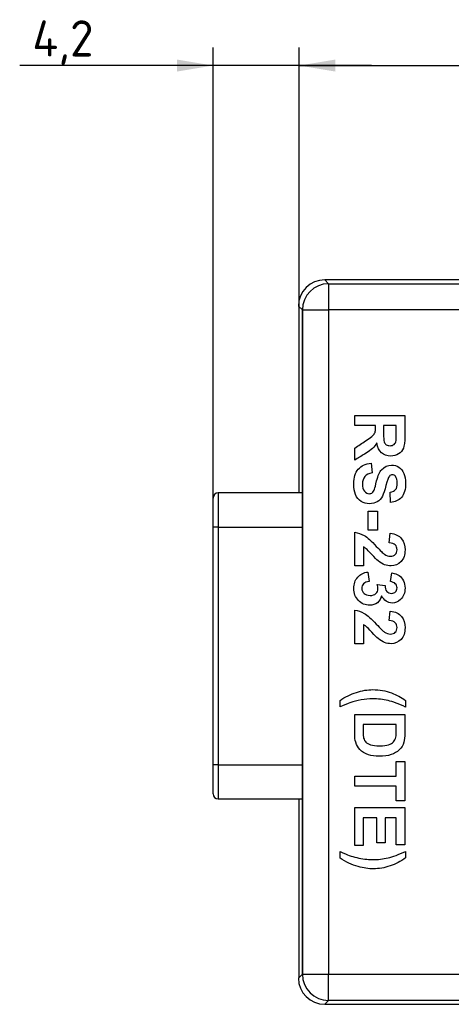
# Paper-space layout 'Layout1' of a CAD drawing. Header units: millimetres. Extents: x 41 to 475, y 33 to 379.
# Tile 10 of 16: x 190 to 232, y 191 to 286. Entities that reach past the tile are written whole.
import ezdxf
from ezdxf.enums import TextEntityAlignment as Align

# ---------------------------------------------------------------- set-up
doc = ezdxf.new("R2010")
doc.units = ezdxf.units.MM
for name, color, linetype in [('DB9-RIGHT_ANGLE', 7, 'Continuous'), ('Default', 7, 'Continuous'), ('MS-000955_SIMPLE', 7, 'Continuous'), ('MS-000956_SIMPLE', 7, 'Continuous')]:
    doc.layers.add(name, color=color, linetype=linetype)
doc.styles.add('SEACAD_Solid_Edge_ISO', font='seiso.ttf')
doc.dimstyles.new('ISO_(mm)', dxfattribs={"dimtxt": 3.5, "dimasz": 3.5, "dimexe": 1.75, "dimexo": 0, "dimgap": 0.875, "dimtad": 1, "dimdec": 1, "dimlfac": 0.5, "dimtxsty": 'SEACAD_Solid_Edge_ISO', "dimblk1": '_SE_FILLED', "dimblk2": '_SE_FILLED', "dimsah": 1, "dimcen": 1.75, "dimadec": 0, "dimazin": 0, "dimtfac": 0.5, "dimtmove": 0, "dimatfit": 3, "dimfxl": 1, "dimarcsym": 0})

# ---------------------------------------------------------------- blocks, each defined once
blk = doc.blocks.new('SE')
at = {"layer": 'DB9-RIGHT_ANGLE', "color": 7, "linetype": 'Continuous'}
for p, q in [((209.449, 240.413), (209.449, 237.111)), ((217.588, 240.413), (209.449, 240.413)), ((208.941, 237.111), (208.941, 239.905)), ((208.941, 214.101), (208.941, 237.111)), ((209.449, 237.111), (208.941, 237.111)), ((209.449, 237.111), (217.588, 237.111)), ((209.449, 237.111), (209.449, 214.101)), ((208.941, 211.307), (208.941, 214.101)), ((209.449, 214.101), (208.941, 214.101)), ((209.449, 214.101), (217.588, 214.101)), ((209.449, 214.101), (209.449, 210.799)), ((209.449, 210.799), (217.588, 210.799))]:
    blk.add_line(p, q, dxfattribs=at)
for centre, start, end in [((209.449, 239.905), 90, 180), ((209.449, 211.307), 180, 270)]:
    blk.add_arc(centre, 0.508, start, end, dxfattribs=at)
at = {"layer": 'MS-000955_SIMPLE', "color": 7, "linetype": 'Continuous'}
for p, q in [((358.436, 261.029), (219.751, 261.029)), ((219.751, 261.029), (220.128, 260.651)), ((220.128, 260.651), (358.058, 260.651)), ((220.128, 260.651), (220.128, 258.112)), ((217.211, 258.489), (217.211, 258.488)), ((217.589, 258.112), (217.211, 258.489)), ((217.211, 258.488), (217.588, 258.112)), ((217.588, 258.112), (217.588, 193.842)), ((217.589, 193.842), (217.589, 258.112)), ((217.589, 258.112), (220.128, 258.112)), ((220.128, 258.112), (220.128, 193.842)), ((358.058, 258.112), (220.128, 258.112)), ((222.658, 246.943), (222.658, 247.918)), ((222.658, 247.918), (227.504, 247.918)), ((224.68, 246.943), (222.658, 246.943)), ((226.683, 246.943), (225.453, 246.943)), ((222.658, 243.578), (222.658, 244.747)), ((224.245, 243.288), (224.332, 242.338)), ((226.119, 239.498), (226.081, 240.47)), ((223.946, 236.816), (223.946, 238.645)), ((223.946, 238.645), (224.873, 238.645)), ((224.873, 238.645), (224.873, 236.816)), ((222.658, 233.348), (222.658, 236.6)), ((224.873, 236.816), (223.946, 236.816)), ((226, 235.576), (226.09, 236.503)), ((223.521, 235.193), (223.521, 233.348)), ((223.521, 233.348), (222.658, 233.348)), ((223.942, 232.752), (224.052, 231.85)), ((226.113, 231.824), (226.254, 232.678)), ((224.841, 231.56), (225.598, 231.457)), ((222.658, 225.819), (222.658, 229.071)), ((226, 228.05), (226.09, 228.975)), ((223.521, 227.667), (223.521, 225.819)), ((223.521, 225.819), (222.658, 225.819)), ((221.234, 219.701), (221.234, 220.338)), ((227.584, 220.329), (227.584, 219.694)), ((222.658, 218.976), (227.504, 218.976)), ((226.683, 218.004), (223.479, 218.004)), ((226.683, 213.013), (226.683, 214.436)), ((226.683, 214.436), (227.504, 214.436)), ((227.504, 214.436), (227.504, 210.614)), ((222.658, 212.037), (222.658, 213.013)), ((222.658, 213.013), (226.683, 213.013)), ((226.683, 212.037), (222.658, 212.037)), ((226.683, 210.614), (226.683, 212.037)), ((227.504, 210.614), (226.683, 210.614)), ((222.658, 206.283), (222.658, 209.954)), ((222.658, 209.954), (227.504, 209.954)), ((227.504, 209.954), (227.504, 206.37)), ((224.793, 208.978), (223.479, 208.978)), ((223.479, 208.978), (223.479, 206.283)), ((224.793, 206.556), (224.793, 208.978)), ((226.683, 208.978), (225.614, 208.978)), ((225.614, 208.978), (225.614, 206.556)), ((226.683, 206.37), (226.683, 208.978)), ((223.479, 206.283), (222.658, 206.283)), ((225.614, 206.556), (224.793, 206.556)), ((227.504, 206.37), (226.683, 206.37)), ((221.234, 205.066), (221.234, 205.71)), ((227.584, 205.719), (227.584, 205.091)), ((217.211, 193.464), (217.589, 193.842)), ((217.588, 193.842), (217.211, 193.465)), ((217.211, 193.465), (217.211, 193.464)), ((217.589, 193.842), (220.128, 193.842)), ((220.128, 193.842), (358.058, 193.842)), ((220.128, 191.302), (220.128, 193.842)), ((220.128, 191.302), (219.751, 190.925)), ((219.751, 190.925), (358.436, 190.925)), ((358.058, 191.302), (220.128, 191.302))]:
    blk.add_line(p, q, dxfattribs=at)
for centre, major_axis, start_param, end_param in [((219.752, 258.488), (1.797, -1.797), 2.356347, 3.926839), ((220.128, 258.112), (-1.796, -1.796), 3.927143, 5.497635), ((219.752, 193.465), (1.797, 1.797), 2.356347, 3.926839), ((220.128, 193.842), (1.796, -1.796), 3.927143, 5.497635)]:
    blk.add_ellipse(centre, major_axis=major_axis, ratio=0.999695, start_param=start_param, end_param=end_param, dxfattribs=at)
for points, knots in [([(227.504, 247.918), (227.504, 247.236), (227.504, 246.553), (227.504, 245.87), (227.504, 245.352), (227.459, 244.978), (227.372, 244.747), (227.284, 244.512), (227.13, 244.325), (226.908, 244.183), (226.687, 244.042), (226.432, 243.974), (225.778, 243.974), (225.478, 244.08), (225.243, 244.293), (225.008, 244.505), (224.854, 244.821), (224.793, 245.243)], [0, 0, 0, 0, 0.301947, 0.301947, 0.301947, 0.469533, 0.469533, 0.469533, 0.5791, 0.5791, 0.5791, 0.694267, 0.694267, 0.841784, 0.841784, 0.841784, 1, 1, 1, 1]), ([(222.658, 244.747), (223.01, 244.98), (223.362, 245.212), (223.714, 245.445), (224.089, 245.694), (224.326, 245.867), (224.422, 245.961), (224.517, 246.052), (224.586, 246.151), (224.622, 246.254), (224.658, 246.358), (224.677, 246.521), (224.68, 246.746), (224.681, 246.812), (224.68, 246.877), (224.68, 246.943)], [0, 0, 0, 0, 0.396341, 0.396341, 0.396341, 0.670726, 0.670726, 0.670726, 0.782722, 0.782722, 0.782722, 0.938525, 0.938525, 0.938525, 1, 1, 1, 1]), ([(225.453, 246.943), (225.453, 246.703), (225.453, 246.464), (225.453, 246.225), (225.453, 245.758), (225.469, 245.468), (225.511, 245.352), (225.552, 245.237), (225.617, 245.143), (225.717, 245.078), (225.814, 245.015), (225.936, 244.978), (226.242, 244.978), (226.374, 245.024), (226.477, 245.11), (226.578, 245.196), (226.638, 245.317), (226.667, 245.478), (226.68, 245.554), (226.683, 245.79), (226.683, 246.186), (226.683, 246.438), (226.683, 246.69), (226.683, 246.943)], [0, 0, 0, 0, 0.154727, 0.154727, 0.154727, 0.343685, 0.343685, 0.343685, 0.41889, 0.41889, 0.41889, 0.501473, 0.501473, 0.593232, 0.593232, 0.593232, 0.684183, 0.684183, 0.684183, 0.836929, 0.836929, 0.836929, 1, 1, 1, 1]), ([(224.793, 245.243), (224.67, 245.03), (224.535, 244.859), (224.387, 244.721), (224.24, 244.584), (223.978, 244.399), (223.601, 244.17), (223.284, 243.978), (222.972, 243.775), (222.658, 243.578)], [0, 0, 0, 0, 0.24224, 0.24224, 0.24224, 0.59313, 0.59313, 0.59313, 1, 1, 1, 1]), ([(226.081, 240.47), (226.329, 240.512), (226.506, 240.602), (226.615, 240.738), (226.726, 240.875), (226.779, 241.082), (226.779, 241.636), (226.721, 241.855), (226.605, 242.016), (226.53, 242.12), (226.428, 242.171), (226.19, 242.171), (226.09, 242.122), (226.01, 242.026), (225.907, 241.903), (225.797, 241.607), (225.572, 240.66), (225.456, 240.313), (225.337, 240.084), (225.218, 239.857), (225.05, 239.681), (224.844, 239.553), (224.636, 239.422), (224.377, 239.359), (223.791, 239.359), (223.53, 239.437), (223.289, 239.591), (223.045, 239.747), (222.864, 239.962), (222.745, 240.245), (222.627, 240.524), (222.571, 240.876), (222.571, 241.906), (222.712, 242.377), (222.996, 242.702), (223.282, 243.031), (223.698, 243.227), (224.245, 243.288)], [0, 0, 0, 0, 0.051204, 0.051204, 0.051204, 0.106939, 0.106939, 0.163987, 0.163987, 0.163987, 0.194574, 0.194574, 0.222023, 0.222023, 0.222023, 0.308495, 0.308495, 0.394966, 0.394966, 0.394966, 0.456436, 0.456436, 0.456436, 0.528709, 0.528709, 0.593453, 0.593453, 0.593453, 0.665884, 0.665884, 0.665884, 0.753491, 0.753491, 0.881532, 0.881532, 0.881532, 1, 1, 1, 1]), ([(224.332, 242.338), (224.013, 242.283), (223.778, 242.167), (223.63, 241.993), (223.479, 241.816), (223.405, 241.581), (223.408, 241.285), (223.411, 240.97), (223.472, 240.734), (223.604, 240.573), (223.735, 240.414), (223.894, 240.335), (224.187, 240.335), (224.284, 240.367), (224.445, 240.503), (224.512, 240.618), (224.574, 240.786), (224.614, 240.898), (224.683, 241.159), (224.783, 241.565), (224.911, 242.085), (225.073, 242.451), (225.263, 242.66), (225.531, 242.955), (225.852, 243.104), (226.48, 243.104), (226.712, 243.034), (226.924, 242.895), (227.139, 242.755), (227.304, 242.557), (227.417, 242.293), (227.528, 242.033), (227.584, 241.717), (227.584, 240.741), (227.449, 240.287), (227.185, 239.981), (226.92, 239.673), (226.564, 239.514), (226.119, 239.498)], [0, 0, 0, 0, 0.067363, 0.067363, 0.067363, 0.131451, 0.131451, 0.131451, 0.194961, 0.194961, 0.194961, 0.241469, 0.241469, 0.27191, 0.27191, 0.302352, 0.302352, 0.302352, 0.370489, 0.370489, 0.370489, 0.472322, 0.472322, 0.472322, 0.566801, 0.566801, 0.627141, 0.627141, 0.627141, 0.69382, 0.69382, 0.69382, 0.77138, 0.77138, 0.898175, 0.898175, 0.898175, 1, 1, 1, 1]), ([(222.658, 236.6), (222.983, 236.564), (223.292, 236.458), (223.585, 236.284), (223.877, 236.111), (224.264, 235.759), (224.747, 235.241), (225.137, 234.823), (225.401, 234.568), (225.54, 234.475), (225.732, 234.345), (225.923, 234.281), (226.316, 234.281), (226.477, 234.336), (226.586, 234.449), (226.697, 234.563), (226.754, 234.716), (226.757, 234.912), (226.76, 235.109), (226.696, 235.263), (226.58, 235.379), (226.465, 235.494), (226.267, 235.56), (226, 235.576)], [0, 0, 0, 0, 0.153473, 0.153473, 0.153473, 0.396979, 0.396979, 0.396979, 0.568551, 0.568551, 0.568551, 0.652076, 0.652076, 0.744242, 0.744242, 0.744242, 0.823003, 0.823003, 0.823003, 0.902874, 0.902874, 0.902874, 1, 1, 1, 1]), ([(226.09, 236.503), (226.602, 236.448), (226.969, 236.275), (227.192, 235.982), (227.413, 235.689), (227.526, 235.328), (227.53, 234.89), (227.533, 234.41), (227.398, 234.033), (227.14, 233.76), (226.881, 233.484), (226.56, 233.348), (225.958, 233.348), (225.749, 233.386), (225.552, 233.463), (225.355, 233.541), (225.147, 233.666), (224.931, 233.837), (224.789, 233.949), (224.583, 234.153), (224.042, 234.739), (223.865, 234.925), (223.778, 235.006), (223.691, 235.086), (223.601, 235.144), (223.521, 235.193)], [0, 0, 0, 0, 0.155745, 0.155745, 0.155745, 0.300246, 0.300246, 0.300246, 0.452539, 0.452539, 0.452539, 0.588356, 0.588356, 0.665966, 0.665966, 0.665966, 0.756352, 0.756352, 0.756352, 0.858377, 0.858377, 0.960402, 0.960402, 0.960402, 1, 1, 1, 1]), ([(225.259, 230.456), (225.201, 230.179), (225.066, 229.957), (224.86, 229.789), (224.652, 229.62), (224.4, 229.538), (223.682, 229.538), (223.318, 229.696), (222.719, 230.314), (222.571, 230.701), (222.571, 231.599), (222.696, 231.963), (222.947, 232.249), (223.202, 232.539), (223.53, 232.707), (223.942, 232.752)], [0, 0, 0, 0, 0.123605, 0.123605, 0.123605, 0.255851, 0.255851, 0.447679, 0.447679, 0.639507, 0.639507, 0.821945, 0.821945, 0.821945, 1, 1, 1, 1]), ([(226.254, 232.678), (226.551, 232.62), (226.786, 232.53), (226.96, 232.41), (227.136, 232.29), (227.275, 232.124), (227.375, 231.911), (227.477, 231.695), (227.526, 231.457), (227.53, 231.19), (227.535, 230.736), (227.381, 230.372), (227.092, 230.095), (226.853, 229.867), (226.58, 229.757), (225.855, 229.757), (225.514, 229.989), (225.259, 230.456)], [0, 0, 0, 0, 0.136023, 0.136023, 0.136023, 0.253771, 0.253771, 0.253771, 0.386963, 0.386963, 0.386963, 0.604644, 0.604644, 0.604644, 0.768058, 0.768058, 1, 1, 1, 1]), ([(224.052, 231.85), (223.82, 231.821), (223.643, 231.744), (223.524, 231.622), (223.402, 231.496), (223.34, 231.345), (223.344, 231.168), (223.347, 230.978), (223.414, 230.817), (223.559, 230.685), (223.703, 230.554), (223.901, 230.488), (224.384, 230.488), (224.567, 230.552), (224.844, 230.804), (224.912, 230.955), (224.912, 231.254), (224.889, 231.396), (224.841, 231.56)], [0, 0, 0, 0, 0.153448, 0.153448, 0.153448, 0.284859, 0.284859, 0.284859, 0.427457, 0.427457, 0.427457, 0.589996, 0.589996, 0.744091, 0.744091, 0.898187, 0.898187, 1, 1, 1, 1]), ([(225.598, 231.457), (225.588, 231.209), (225.643, 231.019), (225.874, 230.755), (226.029, 230.691), (226.383, 230.691), (226.512, 230.739), (226.705, 230.932), (226.754, 231.058), (226.757, 231.219), (226.76, 231.377), (226.699, 231.512), (226.589, 231.622), (226.478, 231.733), (226.322, 231.802), (226.113, 231.824)], [0, 0, 0, 0, 0.17937, 0.17937, 0.358741, 0.358741, 0.513789, 0.513789, 0.668838, 0.668838, 0.668838, 0.82091, 0.82091, 0.82091, 1, 1, 1, 1]), ([(222.658, 229.071), (222.983, 229.039), (223.292, 228.933), (223.585, 228.756), (223.874, 228.581), (224.264, 228.234), (224.747, 227.716), (225.137, 227.297), (225.401, 227.039), (225.54, 226.946), (225.732, 226.816), (225.923, 226.753), (226.316, 226.753), (226.477, 226.811), (226.586, 226.923), (226.696, 227.036), (226.754, 227.188), (226.757, 227.387), (226.76, 227.58), (226.696, 227.735), (226.464, 227.967), (226.267, 228.034), (226, 228.05)], [0, 0, 0, 0, 0.153583, 0.153583, 0.153583, 0.396734, 0.396734, 0.396734, 0.568658, 0.568658, 0.568658, 0.652267, 0.652267, 0.744526, 0.744526, 0.744526, 0.823295, 0.823295, 0.823295, 0.911647, 0.911647, 1, 1, 1, 1]), ([(226.09, 228.975), (226.602, 228.92), (226.969, 228.749), (227.192, 228.456), (227.415, 228.162), (227.526, 227.799), (227.53, 227.361), (227.533, 226.882), (227.398, 226.505), (226.882, 225.957), (226.56, 225.819), (225.958, 225.819), (225.749, 225.861), (225.356, 226.015), (225.147, 226.141), (224.931, 226.308), (224.788, 226.419), (224.583, 226.624), (224.313, 226.92), (224.044, 227.215), (223.865, 227.4), (223.778, 227.477), (223.689, 227.556), (223.601, 227.619), (223.521, 227.667)], [0, 0, 0, 0, 0.155528, 0.155528, 0.155528, 0.300379, 0.300379, 0.300379, 0.445407, 0.445407, 0.590435, 0.590435, 0.673309, 0.673309, 0.756182, 0.756182, 0.756182, 0.864297, 0.864297, 0.864297, 0.960195, 0.960195, 0.960195, 1, 1, 1, 1]), ([(221.234, 220.338), (221.74, 220.677), (222.271, 220.934), (223.366, 221.288), (223.897, 221.375), (225.047, 221.375), (225.649, 221.269), (226.219, 221.05), (226.712, 220.861), (227.166, 220.622), (227.584, 220.329)], [0, 0, 0, 0, 0.238867, 0.238867, 0.477733, 0.477733, 0.771838, 0.771838, 0.771838, 1, 1, 1, 1]), ([(227.584, 219.694), (226.918, 219.997), (226.348, 220.206), (225.881, 220.319), (225.41, 220.433), (224.915, 220.49), (224.029, 220.49), (223.659, 220.458), (223.282, 220.39), (222.902, 220.322), (222.542, 220.229), (222.2, 220.113), (221.975, 220.036), (221.653, 219.897), (221.234, 219.701)], [0, 0, 0, 0, 0.27515, 0.27515, 0.27515, 0.508689, 0.508689, 0.67159, 0.67159, 0.67159, 0.840878, 0.840878, 0.840878, 1, 1, 1, 1]), ([(227.504, 218.976), (227.504, 218.383), (227.504, 217.789), (227.504, 217.196), (227.504, 216.793), (227.472, 216.487), (227.41, 216.278), (227.327, 215.991), (227.179, 215.75), (226.966, 215.547), (226.753, 215.344), (226.49, 215.193), (226.18, 215.086), (225.868, 214.979), (225.488, 214.929), (224.635, 214.929), (224.29, 214.977), (224.004, 215.077), (223.65, 215.2), (223.363, 215.37), (223.147, 215.595), (222.983, 215.766), (222.851, 215.991), (222.761, 216.281), (222.694, 216.495), (222.658, 216.783), (222.658, 217.144), (222.658, 217.755), (222.658, 218.366), (222.658, 218.976)], [0, 0, 0, 0, 0.158892, 0.158892, 0.158892, 0.24145, 0.24145, 0.24145, 0.318691, 0.318691, 0.318691, 0.400591, 0.400591, 0.400591, 0.505427, 0.505427, 0.597624, 0.597624, 0.597624, 0.687805, 0.687805, 0.687805, 0.758685, 0.758685, 0.758685, 0.836534, 0.836534, 0.836534, 1, 1, 1, 1]), ([(223.479, 218.004), (223.479, 217.761), (223.479, 217.519), (223.479, 217.276), (223.479, 217.002), (223.495, 216.806), (223.524, 216.684), (223.561, 216.526), (223.63, 216.394), (223.727, 216.291), (223.823, 216.188), (223.975, 216.101), (224.194, 216.033), (224.409, 215.967), (224.706, 215.933), (225.453, 215.933), (225.739, 215.969), (225.939, 216.033), (226.139, 216.098), (226.296, 216.191), (226.522, 216.429), (226.596, 216.581), (226.638, 216.764), (226.668, 216.899), (226.683, 217.167), (226.683, 217.566), (226.683, 217.712), (226.683, 217.858), (226.683, 218.004)], [0, 0, 0, 0, 0.114058, 0.114058, 0.114058, 0.207363, 0.207363, 0.207363, 0.277459, 0.277459, 0.277459, 0.361949, 0.361949, 0.361949, 0.5001, 0.5001, 0.638251, 0.638251, 0.638251, 0.721785, 0.721785, 0.80532, 0.80532, 0.80532, 0.931357, 0.931357, 0.931357, 1, 1, 1, 1]), ([(221.234, 205.71), (221.624, 205.529), (221.927, 205.4), (222.345, 205.252), (222.587, 205.181), (222.857, 205.117), (223.13, 205.052), (223.392, 205.008), (223.637, 204.975), (223.881, 204.943), (224.132, 204.93), (224.915, 204.93), (225.411, 204.985), (225.881, 205.098), (226.348, 205.21), (226.918, 205.417), (227.584, 205.719)], [0, 0, 0, 0, 0.13119, 0.13119, 0.262379, 0.262379, 0.262379, 0.38246, 0.38246, 0.38246, 0.49658, 0.49658, 0.724819, 0.724819, 0.724819, 1, 1, 1, 1]), ([(227.584, 205.091), (227.111, 204.756), (226.609, 204.499), (226.077, 204.312), (225.547, 204.126), (225.008, 204.035), (224, 204.035), (223.508, 204.109), (222.98, 204.254), (222.39, 204.416), (221.808, 204.689), (221.234, 205.066)], [0, 0, 0, 0, 0.250877, 0.250877, 0.250877, 0.503031, 0.503031, 0.715138, 0.715138, 0.715138, 1, 1, 1, 1])]:
    blk.add_open_spline(points, degree=3, knots=knots, dxfattribs=at)
at = {"layer": 'MS-000956_SIMPLE', "color": 7, "linetype": 'Continuous'}
for p, q in [((358.436, 261.029), (219.771, 261.029)), ((217.294, 240.413), (217.294, 258.406)), ((217.294, 193.548), (217.294, 210.799))]:
    blk.add_line(p, q, dxfattribs=at)
blk = doc.blocks.new('DMBLK10')
at = {"layer": 'Default', "linetype": 'Continuous'}
for points in [[(220.794, 282.35), (217.294, 281.766), (220.794, 281.183)], [(357.475, 282.35), (357.475, 281.183), (360.975, 281.766)]]:
    blk.add_hatch(color=7, dxfattribs=at).paths.add_polyline_path(points)
at = {"layer": 'Default', "color": 7, "linetype": 'Continuous'}
for p, q in [((217.294, 258.426), (217.294, 283.516)), ((360.975, 252.652), (360.975, 283.516)), ((217.294, 281.766), (360.975, 281.766))]:
    blk.add_line(p, q, dxfattribs=at)
at = {"layer": 'Default', "color": 7, "linetype": 'Continuous', "style": 'SEACAD_Solid_Edge_ISO'}
blk.add_text('71,8', height=3.5, dxfattribs=at).set_placement((285.873, 286.141), align=Align.TOP_LEFT)
blk = doc.blocks.new('_SE_FILLED')
at = {"color": 0}
blk.add_line((0, 0), (-1, 0), dxfattribs=at)
blk.add_solid([(0, 0), (-1, -0.1665), (-1, 0.1665), (0, 0)], dxfattribs=at)
blk = doc.blocks.new('DMBLK16')
at = {"layer": 'Default', "linetype": 'Continuous'}
for points in [[(205.441, 282.35), (205.441, 281.183), (208.941, 281.766)], [(220.794, 282.35), (217.294, 281.766), (220.794, 281.183)]]:
    blk.add_hatch(color=7, dxfattribs=at).paths.add_polyline_path(points)
at = {"layer": 'Default', "color": 7, "linetype": 'Continuous'}
for p, q in [((208.941, 237.111), (208.941, 283.516)), ((217.294, 258.426), (217.294, 283.516)), ((224.294, 281.766), (190.222, 281.766))]:
    blk.add_line(p, q, dxfattribs=at)
at = {"layer": 'Default', "color": 7, "linetype": 'Continuous', "style": 'SEACAD_Solid_Edge_ISO'}
blk.add_text('4,2', height=3.5, dxfattribs=at).set_placement((191.447, 286.141), align=Align.TOP_LEFT)

psp = doc.layouts.get("Layout1")

# ---------------------------------------------------------------- block references
at = {"layer": 'Default'}
psp.add_blockref('SE', (0, 0), dxfattribs=at)

# ---------------------------------------------------------------- dimensions: what is measured, and where the dimension line sits
at = {"layer": 'Default', "color": 7, "linetype": 'Continuous'}
for base, p2, picture, middle in [((208.941, 281.766), (208.941, 237.111), 'DMBLK16', (197.524, 281.766)), ((360.975, 281.766), (360.975, 252.652), 'DMBLK10', (289.134, 281.766))]:
    dim = psp.add_linear_dim(base=base, p1=(217.294, 258.426), p2=p2, text='\\A1;<>', dimstyle='ISO_(mm)', dxfattribs=at)
    dim.commit()
    dim.dimension.update_dxf_attribs({"geometry": picture, "text_midpoint": middle, "dimtype": 160})

doc.saveas('drawing.dxf')
